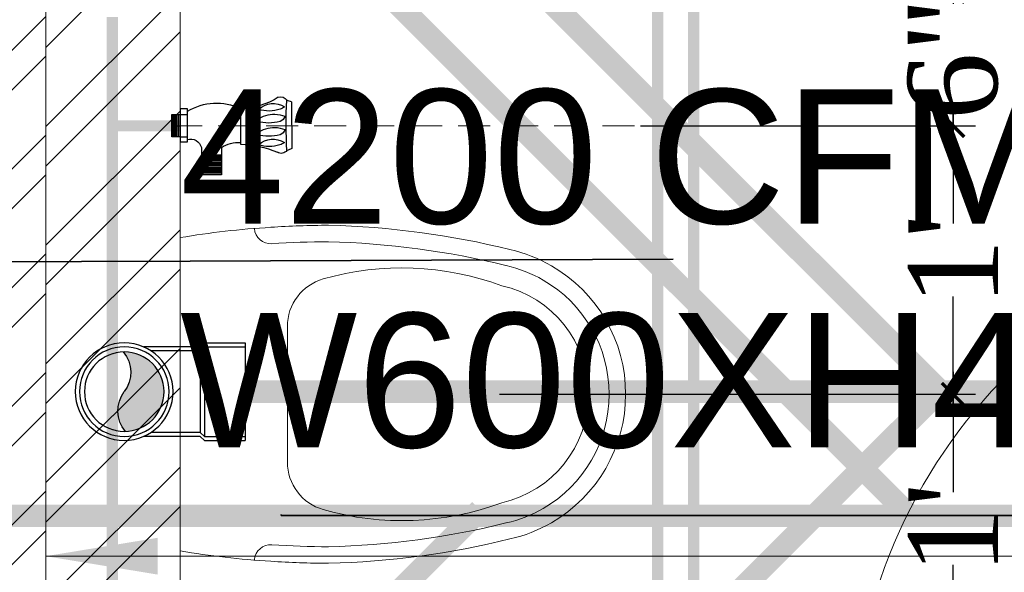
# Model space of a CAD drawing. Header units: inches. Extents: x 105152 to 158499, y 12149 to 30915.
# Tile 196 of 256: x 126756 to 126800, y 21532 to 21556. Entities that reach past the tile are written whole.
import ezdxf

# ---------------------------------------------------------------- set-up
doc = ezdxf.new("R2010")
doc.units = ezdxf.units.IN
doc.header["$MEASUREMENT"] = 0
doc.header["$PDMODE"] = 34
doc.linetypes.add('DASHED2', pattern=[0.375, 0.25, -0.125])
for name, color, linetype in [('0-SA-DUCT', 250, 'Continuous'), ('PP--DIM', 7, 'Continuous'), ('PP-HVAC- GRILL', 1, 'Continuous')]:
    doc.layers.add(name, color=color, linetype=linetype)
for name, color, linetype, lineweight in [('AR - PLAN', 251, 'Continuous', 5), ('CENTER', 46, 'DASHED2', 9), ('DIFFUSER', 3, 'Continuous', 30), ('DRAINAGE ', 7, 'Continuous', 9), ('EXHAUST AIR DUCT', 13, 'Continuous', 35), ('HVAC SERVICE', 1, 'Continuous', 35), ('HVAC TEXT PP', 104, 'Continuous', 20), ('PD_BRICK WALL_115', 134, 'Continuous', 30), ('PD_FIXTURE', 21, 'Continuous', 25), ('PD_HATCH', 45, 'Continuous', 9), ('PL. FICTURE', 4, 'Continuous', 25), ('PP- 75DIA Soil Waste Sewer pipe', 90, 'Continuous', 9), ('PP-Domestic  Cold Water Supply', 5, 'Continuous', 25), ('PP-Soil Pipe', 1, 'Continuous', 25), ('PP-SWP', 1, 'Continuous', 25), ('PP-TEXT', 7, 'Continuous', 40), ('RO WATER ', 15, 'Continuous', 15), ('VCD', 5, 'Continuous', 35), ('WATER SUPPLY ', 7, 'Continuous', 9)]:
    doc.layers.add(name, color=color, linetype=linetype, lineweight=lineweight)
doc.styles.get("Standard").update_dxf_attribs({"font": 'arial.ttf', "height": 6})
doc.styles.add('TIMES NEW ROMAN', font='times.ttf')
doc.dimstyles.new('ISO-10', dxfattribs={"dimtxt": 6, "dimasz": 0.5, "dimexe": 1.25, "dimexo": 0.625, "dimtad": 1, "dimtoh": 1, "dimdec": 1, "dimlunit": 4, "dimtxsty": 'Standard', "dimblk": 'ARCHTICK', "dimcen": 2.5, "dimclrt": 3, "dimadec": 0, "dimazin": 0, "dimtfac": 1, "dimtdec": 1, "dimtmove": 1, "dimatfit": 3, "dimfxl": 1, "dimarcsym": 0})
doc.dimstyles.new('PP-DIM', dxfattribs={"dimtxt": 4, "dimasz": 1, "dimexe": 1, "dimexo": 1, "dimgap": 0.09, "dimtad": 0, "dimdec": 0, "dimzin": 0, "dimdsep": 46, "dimlunit": 4, "dimtxsty": 'TIMES NEW ROMAN', "dimblk": 'ARCHTICK', "dimcen": 0.09, "dimdle": 1, "dimclrd": 256, "dimclre": 256, "dimclrt": 256, "dimadec": 0, "dimazin": 0, "dimtfac": 1, "dimtdec": 4, "dimtofl": 0, "dimtmove": 1, "dimatfit": 3, "dimfxl": 1, "dimtolj": 1, "dimtzin": 0, "dimlwd": -1, "dimlwe": -1, "dimarcsym": 0})

# ---------------------------------------------------------------- blocks, each defined once
blk = doc.blocks.new('zw$E1C9')
at = {"layer": '0-SA-DUCT', "color": 1}
for p, q in [((0, 3.743858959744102), (5.99999999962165, 9.743858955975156)), ((0, 9.743858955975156), (5.99999999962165, 3.743858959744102)), ((0, 8.743858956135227), (5.99999999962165, 8.743858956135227)), ((0, 7.74385895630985), (5.99999999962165, 7.74385895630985)), ((0, 6.743858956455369), (5.99999999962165, 6.743858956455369)), ((5.99999999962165, 5.74385895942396), (0, 5.74385895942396)), ((5.99999999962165, 4.743858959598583), (0, 4.743858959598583))]:
    blk.add_line(p, q, dxfattribs=at)
at = {"layer": '0-SA-DUCT', "color": 1, "lineweight": 30}
blk.add_lwpolyline([(0, 9.743858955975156), (5.99999999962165, 9.743858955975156), (5.99999999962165, 3.743858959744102), (0, 3.743858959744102)], close=True, dxfattribs=at)
at = {"layer": 'DIFFUSER', "color": 3, "extrusion": (2.8008928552e-06, 4.46e-14, 0.9999999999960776)}
for p, q in [((2.382324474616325, 12.58816672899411, -6.672635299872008e-06), (2.382324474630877, 13.48771791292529, -6.672635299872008e-06)), ((2.382324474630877, 13.48771791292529, -6.672635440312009e-06), (3.617675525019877, 13.48771791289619, -1.013272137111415e-05)), ((3.617675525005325, 12.58816672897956, -1.013272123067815e-05), (3.617675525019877, 13.48771791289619, -1.013272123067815e-05)), ((2.999999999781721, 10.09744650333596, -8.402677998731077e-06), (1.508865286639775, 12.58816672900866, -4.226169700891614e-06)), ((1.508865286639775, 12.58816672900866, -4.226169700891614e-06), (2.382324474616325, 12.58816672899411, -6.672635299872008e-06)), ((2.999999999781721, 10.09744650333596, -8.402677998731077e-06), (4.491134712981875, 12.58816672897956, -1.257918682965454e-05)), ((4.491134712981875, 12.58816672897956, -1.257918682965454e-05), (3.617675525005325, 12.58816672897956, -1.013272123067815e-05))]:
    blk.add_line(p, q, dxfattribs=at)
at = {"layer": 'DIFFUSER', "color": 8, "extrusion": (-4.46e-14, -2.8008928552e-06, 0.9999999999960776)}
blk.add_line((0.9999999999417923, 8.74385895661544, -2.800892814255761e-06), (0.9999999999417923, 8.74385895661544, -2.800892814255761e-06), dxfattribs=at)
at = {"layer": 'DIFFUSER', "color": 3, "extrusion": (2.8008928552e-06, -4.46e-14, 0.9999999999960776)}
for p, q in [((2.999999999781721, 3.390271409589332, -8.402677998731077e-06), (1.508865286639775, 0.8995511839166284, -4.226169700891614e-06)), ((2.999999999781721, 3.390271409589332, -8.402677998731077e-06), (4.491134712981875, 0.8995511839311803, -1.257918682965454e-05)), ((1.508865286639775, 0.8995511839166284, -4.226169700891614e-06), (2.382324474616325, 0.8995511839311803, -6.672635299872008e-06)), ((2.382324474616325, 0.8995511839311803, -6.672635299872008e-06), (2.382324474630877, 0, -6.672635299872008e-06)), ((4.491134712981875, 0.8995511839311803, -1.257918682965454e-05), (3.617675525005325, 0.8995511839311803, -1.013272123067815e-05)), ((3.617675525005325, 0.8995511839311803, -1.013272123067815e-05), (3.617675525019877, 2.91038304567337e-11, -1.013272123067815e-05)), ((2.382324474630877, 0, -6.672635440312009e-06), (3.617675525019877, 2.91038304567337e-11, -1.013272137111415e-05))]:
    blk.add_line(p, q, dxfattribs=at)
blk = doc.blocks.new('_ArchTick')
at = {"color": 0, "linetype": 'ByBlock', "const_width": 0.15}
blk.add_lwpolyline([(-0.5, -0.5), (0.5, 0.5)], dxfattribs=at)
blk = doc.blocks.new('ANGLE VALVE1-PP')
at = {"layer": 'CENTER', "ltscale": 5}
blk.add_line((-5.958944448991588e-11, 19.9410536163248), (-5.958944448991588e-11, 0.001330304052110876), dxfattribs=at)
at = {"layer": 'PL. FICTURE'}
for p, q in [((0.941770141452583, 4.684573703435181), (-0.8867600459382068, 4.68648725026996)), ((0.7492816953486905, 2.687720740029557), (-0.7153139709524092, 2.689253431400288)), ((-0.8490746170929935, 1.947424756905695), (-1.910758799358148, 1.947424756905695)), ((-1.910758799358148, 1.947424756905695), (-1.910758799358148, 1.161958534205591)), ((-1.855982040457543, 1.947424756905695), (-1.855982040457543, 1.161958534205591)), ((-1.801205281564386, 1.947424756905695), (-1.801205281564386, 1.161958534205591)), ((-1.74642852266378, 1.947424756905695), (-1.74642852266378, 1.161958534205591)), ((-1.691651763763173, 1.947424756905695), (-1.691651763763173, 1.161958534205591)), ((-1.636875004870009, 1.947424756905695), (-1.636875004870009, 1.161958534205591)), ((-1.582098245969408, 1.947424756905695), (-1.582098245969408, 1.161958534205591)), ((-1.527321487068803, 1.947424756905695), (-1.527321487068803, 1.161958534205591)), ((-1.472544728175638, 1.947424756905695), (-1.472544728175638, 1.161958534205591)), ((-1.417767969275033, 1.947424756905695), (-1.417767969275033, 1.161958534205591)), ((-1.362991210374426, 1.947424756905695), (-1.362991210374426, 1.161958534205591)), ((-1.30821445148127, 1.947424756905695), (-1.30821445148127, 1.161958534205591)), ((-1.253437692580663, 1.947424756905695), (-1.253437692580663, 1.161958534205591)), ((-1.198660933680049, 1.947424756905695), (-1.198660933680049, 1.161958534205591)), ((-1.14505909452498, 1.947424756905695), (-1.14505909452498, 1.161958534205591)), ((-0.8498966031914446, 1.161958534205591), (-1.910758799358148, 1.161958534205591)), ((-0.6320175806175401, 0.329990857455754), (-0.6317174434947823, 0.6167932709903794)), ((-0.6317174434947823, 0.6167932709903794), (0.6613491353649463, 0.616793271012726)), ((-0.4368964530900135, 0.3311401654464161), (-0.4365977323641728, 0.6165890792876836)), ((0.4374621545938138, 0.3302251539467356), (0.4377608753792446, 0.6156740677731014)), ((0.6613491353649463, 0.616793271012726), (0.6613491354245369, 0.3299908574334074)), ((0.6613491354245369, 0.3299908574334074), (-0.6320175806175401, 0.329990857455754)), ((-0.4368964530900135, 0.3311401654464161), (-0.4368964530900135, 0.001330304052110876)), ((-0.4368964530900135, 0.2752140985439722), (0.4368964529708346, 0.2752140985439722)), ((-0.4368964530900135, 0.2204373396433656), (0.4368964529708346, 0.2204373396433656)), ((-0.4368964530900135, 0.1656605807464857), (0.4368964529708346, 0.1656605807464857)), ((-0.4368964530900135, 0.1108838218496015), (0.4368964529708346, 0.1108838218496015)), ((-0.4368964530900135, 0.05610706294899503), (0.4368964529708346, 0.05610706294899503)), ((-0.4368964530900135, 0.001330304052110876), (0.4368964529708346, 0.001330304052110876)), ((-5.95896665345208e-11, 0.001330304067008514), (8.881784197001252e-16, 0.329990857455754)), ((0.4368964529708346, 0.001330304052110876), (0.4374621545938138, 0.3302251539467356))]:
    blk.add_line(p, q, dxfattribs=at)
for centre, radius, start, end in [((-0.4635642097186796, 4.413362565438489), 0.5036782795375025, 147.1623665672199, 170.0789033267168), ((1.618409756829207, 4.785114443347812), 0.684068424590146, 188.4516454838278, 204.8079799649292), ((-0.8146020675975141, 4.281226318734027), 0.2626416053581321, 123.5384068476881, 216.0532510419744), ((0.0369206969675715, 21.73955145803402), 17.26819344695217, 266.6913442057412, 273.1887363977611), ((-1.356306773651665, 3.958198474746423), 0.8328645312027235, 317.2334292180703, 32.33775323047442), ((-0.3998327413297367, 4.170459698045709), 0.3439486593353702, 137.3014595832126, 170.6652815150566), ((1.218544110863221, 3.800502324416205), 1.630488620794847, 164.6565019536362, 196.3906374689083), ((-0.02760832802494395, 4.095806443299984), 0.3534849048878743, 110.2975229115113, 157.3492269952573), ((-1.083284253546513, 4.024900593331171), 1.016143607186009, 0.5091387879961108, 23.33129524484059), ((1.739310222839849, 3.800502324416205), 1.630488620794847, 164.6565019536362, 196.3906374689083), ((0.4931577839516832, 4.095806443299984), 0.3534849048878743, 110.2975229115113, 157.3492269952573), ((-0.5625181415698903, 4.024900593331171), 1.016143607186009, 0.5091387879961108, 23.33129524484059), ((1.790450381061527, 3.807423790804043), 1.213273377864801, 159.5193038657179, 199.7036689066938), ((0.03678778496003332, 3.963887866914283), 0.8328645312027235, 317.2334292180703, 32.33775323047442), ((0.9932618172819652, 4.176149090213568), 0.3439486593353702, 137.3014595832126, 170.6652815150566), ((0.8509841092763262, 4.258430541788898), 0.2808844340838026, 340.0866729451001, 58.56648593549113), ((-5.191320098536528, 2.471340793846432), 4.481307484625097, 2.787222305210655, 21.67746638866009), ((0.3973558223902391, 3.801734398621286), 1.213273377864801, 159.5193038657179, 199.7036689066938), ((-1.442980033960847, 4.048994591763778), 1.375881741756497, 329.0019570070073, 359.3726565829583), ((-0.9222139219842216, 4.048994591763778), 1.375881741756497, 329.0019570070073, 359.3726565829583), ((2.893463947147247, 2.938865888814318), 2.158840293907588, 145.4640753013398, 186.6805372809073), ((-0.3046383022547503, 3.357242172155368), 0.04436324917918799, 202.3068022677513, 337.6931977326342), ((0.2161278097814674, 3.357242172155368), 0.04436324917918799, 202.3068022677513, 337.6931977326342), ((-1.828759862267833, 2.607968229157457), 1.181567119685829, 326.0105555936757, 3.941421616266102), ((-1.300495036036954, 1.7622408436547), 2.189676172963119, 328.420261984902, 25.00436318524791), ((-0.9512854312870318, 0.7400630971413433), 0.4339071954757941, 343.4814845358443, 76.48707097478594)]:
    blk.add_arc(centre, radius, start, end, dxfattribs=at)
blk = doc.blocks.new('*D744')
at = {"layer": 'Defpoints', "color": 0}
for p in [(223.2288494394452, 280.7163587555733), (223.2288494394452, 274.7163594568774), (238.1800921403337, 274.7163594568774)]:
    blk.add_point(p, dxfattribs=at)
at = {"layer": 'PP--DIM', "ltscale": 12}
for p, q in [((238.1800921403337, 281.7163587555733), (238.1800921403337, 280.1654074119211)), ((224.2288494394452, 280.7163587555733), (239.1800921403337, 280.7163587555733)), ((238.1800921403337, 273.7163594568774), (238.1800921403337, 275.2673108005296)), ((224.2288494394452, 274.7163594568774), (239.1800921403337, 274.7163594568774))]:
    blk.add_line(p, q, dxfattribs=at)
at = {"layer": 'PP--DIM'}
for p, rotation in [((238.1800921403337, 280.7163587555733), 90), ((238.1800921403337, 274.7163594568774), 270)]:
    blk.add_blockref('_ArchTick', p, dxfattribs=dict(at, rotation=rotation))
at = {"layer": 'PP--DIM', "insert": (238.1800921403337, 277.7163591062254), "char_height": 4, "attachment_point": 5, "rotation": 90, "style": 'TIMES NEW ROMAN'}
blk.add_mtext('\\A1;6"', dxfattribs=at)
blk = doc.blocks.new('*D745')
at = {"layer": 'Defpoints', "color": 0}
for p in [(223.2288494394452, 274.7163594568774), (216.9274023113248, 262.7163587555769), (238.1800921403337, 262.7163587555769)]:
    blk.add_point(p, dxfattribs=at)
at = {"layer": 'PP--DIM', "ltscale": 12}
for p, q in [((238.1800921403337, 275.7163594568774), (238.1800921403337, 270.3434896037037)), ((224.2288494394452, 274.7163594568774), (239.1800921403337, 274.7163594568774)), ((238.1800921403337, 261.7163587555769), (238.1800921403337, 267.0892286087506)), ((217.9274023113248, 262.7163587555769), (239.1800921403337, 262.7163587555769))]:
    blk.add_line(p, q, dxfattribs=at)
at = {"layer": 'PP--DIM'}
for p, rotation in [((238.1800921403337, 274.7163594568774), 90), ((238.1800921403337, 262.7163587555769), 270)]:
    blk.add_blockref('_ArchTick', p, dxfattribs=dict(at, rotation=rotation))
at = {"layer": 'PP--DIM', "insert": (238.1800921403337, 268.7163591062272), "char_height": 4, "attachment_point": 5, "rotation": 90, "style": 'TIMES NEW ROMAN'}
blk.add_mtext("\\A1;1'", dxfattribs=at)
blk = doc.blocks.new('*D746')
at = {"layer": 'Defpoints', "color": 0}
for p in [(216.9274023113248, 262.7163587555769), (217.0818780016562, 250.7163599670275), (238.1800921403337, 250.7163599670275)]:
    blk.add_point(p, dxfattribs=at)
at = {"layer": 'PP--DIM', "ltscale": 12}
for p, q in [((238.1800921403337, 263.7163587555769), (238.1800921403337, 258.3434898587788)), ((217.9274023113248, 262.7163587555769), (239.1800921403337, 262.7163587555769)), ((238.1800921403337, 249.7163599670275), (238.1800921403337, 255.0892288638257)), ((218.0818780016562, 250.7163599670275), (239.1800921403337, 250.7163599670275))]:
    blk.add_line(p, q, dxfattribs=at)
at = {"layer": 'PP--DIM'}
for p, rotation in [((238.1800921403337, 262.7163587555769), 90), ((238.1800921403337, 250.7163599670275), 270)]:
    blk.add_blockref('_ArchTick', p, dxfattribs=dict(at, rotation=rotation))
at = {"layer": 'PP--DIM', "insert": (238.1800921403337, 256.7163593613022), "char_height": 4, "attachment_point": 5, "rotation": 90, "style": 'TIMES NEW ROMAN'}
blk.add_mtext("\\A1;1'", dxfattribs=at)
blk = doc.blocks.new('PP-WC CONNECTOR BEND')
at = {"lineweight": 30}
h = blk.add_hatch(color=256, dxfattribs=at)
edge = h.paths.add_edge_path()
edge.add_ellipse((-79.84568734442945, 16.06918967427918), major_axis=(19.39290396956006, 18.32186724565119), ratio=1, start_angle=96.33861705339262, end_angle=173.6613829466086, ccw=False)
edge.add_ellipse((-101.1428493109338, 0.0003864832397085), major_axis=(22.89194586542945, -24.23013451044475), ratio=0.9999999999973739, start_angle=-45.00000000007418, end_angle=134.9999999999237, ccw=False)
edge.add_ellipse((-122.4400112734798, -16.0684167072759), major_axis=(18.3218672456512, -19.39290396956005), ratio=1, start_angle=6.33861705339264, end_angle=83.66138294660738)
at = {"linetype": 'Continuous'}
for p, q in [((-37.50000000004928, 37.49999999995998), (-84.90057435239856, 37.49999999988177)), ((-34.09090909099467, 40.90909090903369), (-37.50000000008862, 37.49999999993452)), ((-34.09090909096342, 40.90909090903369), (-5.70708e-11, 40.90909090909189)), ((5.72413e-11, -40.90909090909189), (-5.70708e-11, 40.90909090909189)), ((-37.49999999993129, -37.50000000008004), (-84.90057435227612, -37.50000000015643)), ((-34.09090909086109, -40.90909090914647), (-37.4999999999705, -37.50000000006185)), ((-34.09090909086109, -40.90909090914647), (5.72413e-11, -40.90909090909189))]:
    blk.add_line(p, q, dxfattribs=at)
at = {"linetype": 'Continuous', "ltscale": 0.005}
for p, q in [((-37.50000000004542, 34.09090909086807), (-78.63664915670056, 34.09090909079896)), ((-34.09090909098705, 37.49999999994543), (-37.50000000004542, 34.09090909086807)), ((-37.49999999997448, -34.09090909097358), (-37.50000000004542, 34.09090909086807)), ((-34.09090909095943, 37.49999999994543), (-6.89511e-11, 37.5)), ((-34.09090909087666, -37.50000000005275), (-34.09090909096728, 37.49999999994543)), ((-37.49999999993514, -34.09090909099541), (-78.63664915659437, -34.09090909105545)), ((-34.09090909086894, -37.50000000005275), (-37.49999999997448, -34.09090909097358)), ((-34.09090909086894, -37.50000000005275), (4.14389e-11, -37.5))]:
    blk.add_line(p, q, dxfattribs=at)
at = {"linetype": 'Continuous'}
blk.add_circle((-101.2499999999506, -1.69166e-10), 40.90909090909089, dxfattribs=at)
at = {"lineweight": 30}
for radius in [37.50049768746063, 33.33377572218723]:
    blk.add_circle((-101.1428493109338, 0.0003864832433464), radius, dxfattribs=at)
for centre, start, end in [((-79.84568734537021, 16.06918967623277), 139.7119494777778, 217.0347153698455), ((-122.4400112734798, -16.0684167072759), 319.7119494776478, 37.03471536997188)]:
    blk.add_arc(centre, 26.67912186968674, start, end, dxfattribs=at)
blk = doc.blocks.new('DRAINAGE')
at = {"layer": 'PP- 75DIA Soil Waste Sewer pipe', "ltscale": 0.015, "const_width": 0.9999999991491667}
for points in [[(507.4428544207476, 602.070979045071), (532.7641066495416, 576.7497268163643)], [(513.6627548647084, 576.9267990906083), (508.8395742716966, 572.1036184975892)], [(547.4840636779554, 576.6639591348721), (480.1218035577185, 576.6639591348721)]]:
    blk.add_lwpolyline(points, dxfattribs=at)
at = {"layer": 'PP-Soil Pipe', "color": 1, "ltscale": 0.015, "const_width": 0.9999999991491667}
for points in [[(500.6988407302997, 615.7374998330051), (534.2273809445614, 582.2089596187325)], [(500.6089406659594, 548.66868303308), (534.1492172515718, 582.2089596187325)]]:
    blk.add_lwpolyline(points, dxfattribs=at)
at = {"layer": 'PP-Soil Pipe', "color": 1, "ltscale": 0.015}
blk.add_lwpolyline([(503.1714379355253, 582.2089596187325, 0.9999999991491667, 0.9999999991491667, 0), (665.1196130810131, 582.2089596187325, 0.9999999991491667, 0.9999999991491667, 0), (673.4864775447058, 590.5758240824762, 0.9999999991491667, 0.9999999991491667, 0)], format="xyseb", dxfattribs=at)
at = {"layer": 'PP-SWP', "xscale": -0.05333333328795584, "yscale": 0.05333333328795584, "zscale": 0.05333333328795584, "rotation": 180.000000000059}
blk.add_blockref('PP-WC CONNECTOR BEND', (503.1714379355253, 582.2089802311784), dxfattribs=at)
blk = doc.blocks.new('A$C24556D30')
at = {"color": 251, "lineweight": 5}
for p, q in [((170.0000553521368, 400.0000540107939), (170.0000553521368, 20.00005401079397)), ((300.0000553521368, 210.000054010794), (300.0000553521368, 292.2294342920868)), ((300.0000553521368, 210.000054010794), (300.0000553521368, 127.7706737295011))]:
    blk.add_line(p, q, dxfattribs=at)
for points in [[(279.8877858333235, 412.5391608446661, 0.027530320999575), (170.0000553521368, 400.0000540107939, 0.027530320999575)], [(569.74867281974, 385.5564478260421, 0.0549045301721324), (350.0000553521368, 415.000054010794, 0.0549045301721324)], [(564.9384326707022, 366.1435245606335, 0.0549045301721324), (349.5301892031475, 395.0055741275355, 0.0549045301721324)], [(300.0000553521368, 210.000054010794), (300.0000553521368, 290.000054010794, 0.7043924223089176)], [(300.0000553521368, 210.000054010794), (300.0000553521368, 130.0000540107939, -0.7043924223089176)], [(564.9384326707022, 53.85658346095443, -0.0549045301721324), (349.5301892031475, 24.99453389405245, -0.0549045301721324)], [(569.74867281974, 34.44366019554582, -0.0549045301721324), (350.0000553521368, 5.000054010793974, -0.0549045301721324)], [(170.0000553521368, 20.00005401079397, 0.0275303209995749), (279.8877858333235, 7.460947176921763, 0.0275303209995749)]]:
    blk.add_lwpolyline(points, format="xyb", dxfattribs=at)
for centre, radius, start, end in [((279.9358992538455, 412.5424842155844), 20, 184.5904764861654, 273.8822723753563), ((350.0000553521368, -584.9999459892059), 1000, 90, 94.02043563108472), ((350.0000553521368, -584.9999459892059), 980, 90, 94.02043563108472), ((530.0000553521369, 210.000054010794), 180, 59.99999999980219, 77.24246783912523), ((439.0485481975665, 15.1852102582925), 348.1009654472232, 69.7009941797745, 105.9249351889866), ((530.0000553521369, 210.000054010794), 160, 59.99999999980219, 77.24246783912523), ((530.0000553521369, 210.000054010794), 180, 0, 59.99999999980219), ((360.0000553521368, 292.2294342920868), 60, 105.9249351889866, 180), ((530.0000553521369, 210.000054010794), 160, 0, 59.99999999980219), ((530.0000553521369, 210.000054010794), 135, 0, 77.24246783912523), ((530.0000553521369, 210.000054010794), 135, 282.7575321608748, 0), ((530.0000553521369, 210.000054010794), 160, 300.0000000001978, 0), ((530.0000553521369, 210.000054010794), 180, 300.0000000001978, 0), ((360.0000553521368, 127.7706737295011), 60, 180, 254.0750648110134), ((439.0485481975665, 404.8148977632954), 348.1009654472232, 254.0750648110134, 290.2990058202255), ((530.0000553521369, 210.000054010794), 160, 282.7575321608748, 300.0000000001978), ((530.0000553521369, 210.000054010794), 180, 282.7575321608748, 300.0000000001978), ((279.9358992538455, 7.457623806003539), 20, 86.1177276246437, 175.4095235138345), ((350.0000553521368, 1005.000054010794), 980, 265.9795643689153, 270), ((350.0000553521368, 1005.000054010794), 1000, 265.9795643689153, 270)]:
    blk.add_arc(centre, radius, start, end, dxfattribs=at)
blk = doc.blocks.new('FIRST FLOOR PLAN 0')
at = {"layer": 'PD_HATCH', "lineweight": 5}
h = blk.add_hatch(dxfattribs=at)
h.set_pattern_fill('ANSI32', color=251, scale=10)
h.set_pattern_definition([(45, (-550.7705653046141, -242.3817885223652), (-2.651650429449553, 2.651650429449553), []), (45, (-549.0027983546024, -242.3817885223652), (-2.651650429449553, 2.651650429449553), [])])
h.paths.add_polyline_path([(-539.9997091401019, -240.2998080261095), (-583.2497091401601, -240.2998080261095), (-583.2497091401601, -244.7998080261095), (-539.9997091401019, -244.7998080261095)])
h.paths.add_polyline_path([(-625.2497091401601, -240.2998080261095), (-668.4997091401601, -240.2998080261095), (-668.4997091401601, -244.7998080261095), (-625.2497091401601, -244.7998080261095)], flags=17)
h.paths.add_polyline_path([(-539.9997091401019, -323.4998080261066), (-539.9997091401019, -327.9998080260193), (-377.9997091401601, -327.9998080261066), (-377.9997091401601, -323.4998080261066), (-530.9997091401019, -323.4998080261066), (-530.9997091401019, -233.9998080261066), (-470.9997091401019, -233.9998080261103), (-470.9997091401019, -257.9998080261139), (-466.4997091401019, -257.9998080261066), (-466.4997091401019, -233.9998080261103), (-386.9997091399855, -233.9998080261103), (-386.9997091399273, -261.9998080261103), (-382.4997091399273, -261.9998080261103), (-382.4997091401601, -102.9998080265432), (-377.9997091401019, -102.9998080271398), (-377.9997091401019, -98.49980802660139), (-386.9997091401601, -98.49980802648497), (-386.9997091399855, -224.9998080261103), (-530.9997091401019, -224.9998080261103), (-530.9997091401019, -8.9998324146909), (-539.9997091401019, -8.9998324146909)])
h.paths.add_polyline_path([(-595.4997039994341, -332.9374820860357), (-590.9997039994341, -332.9374820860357), (-590.9997039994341, -327.9998080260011), (-581.9997091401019, -327.9998080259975), (-581.9997091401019, -323.4998080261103), (-668.4997091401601, -323.4998080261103), (-668.4997091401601, -167.9998080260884), (-745.4997091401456, -167.9998080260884), (-745.4997091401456, -172.4998080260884), (-672.9997091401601, -172.4998080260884), (-672.9997091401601, -323.4998080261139), (-728.9997091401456, -323.4998080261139), (-728.9997091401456, -327.9998080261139), (-595.4997039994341, -327.9998080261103)])
h = blk.add_hatch(dxfattribs=at)
h.set_pattern_fill('ANSI32', color=251, scale=10)
h.set_pattern_definition([(45, (26013.46920260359, 17879.3870099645), (-2.651650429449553, 2.651650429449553), []), (45, (26015.2369695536, 17879.3870099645), (-2.651650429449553, 2.651650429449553), [])])
h.paths.add_polyline_path([(-524.9997091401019, -8.999808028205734), (-530.9997091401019, -8.999808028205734), (-530.9997091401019, -44.99980802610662), (-524.9997091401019, -44.99980802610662)])
h.paths.add_polyline_path([(-524.9997091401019, -44.99980802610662), (-530.9997091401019, -44.99980802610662), (-530.9997091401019, -80.99980802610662), (-524.9997091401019, -80.99980802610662)])
h.paths.add_polyline_path([(-530.9997091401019, -80.99980802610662), (-530.9997091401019, -116.9998080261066), (-524.9997091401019, -116.9998080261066), (-524.9997091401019, -80.99980802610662)])
h.paths.add_polyline_path([(-524.9997091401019, -116.9998080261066), (-530.9997091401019, -116.9998080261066), (-530.9997091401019, -152.9998080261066), (-524.9997091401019, -152.9998080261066)])
h.paths.add_polyline_path([(-524.9997091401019, -152.9998080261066), (-530.9997091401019, -152.9998080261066), (-530.9997091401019, -188.9998080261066), (-524.9997091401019, -188.9998080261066)])
h.paths.add_polyline_path([(-524.9997091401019, -188.9998080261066), (-530.9997091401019, -188.9998080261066), (-530.9997091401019, -224.9998080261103), (-524.9997091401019, -224.9998080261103)])
h.paths.add_polyline_path([(-245.9997091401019, -8.99980802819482), (-254.9997091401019, -8.99980802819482), (-254.9997091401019, -98.49980802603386), (-259.4997091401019, -98.49980802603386), (-259.4997091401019, -102.9998080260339), (-254.9997091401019, -102.9998080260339), (-254.9997091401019, -112.9998080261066), (-245.9997091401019, -112.999808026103)])
h.paths.add_polyline_path([(-326.9997091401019, -8.999808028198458), (-331.4997091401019, -8.999808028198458), (-331.4997091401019, -98.49980802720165), (-335.9997091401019, -98.49980802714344), (-335.9997091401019, -102.9998080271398), (-301.4997091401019, -102.9998080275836), (-301.4997091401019, -98.49980802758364), (-326.9997091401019, -98.49980802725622)])
h.paths.add_polyline_path([(-331.4997091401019, -26.99980802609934), (-334.4997091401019, -26.99980802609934), (-334.4997091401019, -31.49980802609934), (-331.4997091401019, -31.49980802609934)], flags=17)
h.paths.add_polyline_path([(-358.4997091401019, -26.99980802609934), (-361.4997091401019, -26.99980802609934), (-361.4997091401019, -17.99980802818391), (-365.9997091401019, -17.99980802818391), (-365.9997091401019, -26.99980802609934), (-376.4997091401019, -26.99980802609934), (-376.4997091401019, -31.49980802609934), (-358.4997091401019, -31.49980802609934)])
h.paths.add_polyline_path([(-412.4997091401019, -8.999808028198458), (-416.9997091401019, -8.999808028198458), (-416.9997091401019, -24.99980802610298), (-416.9997091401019, -31.49980802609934), (-412.4997091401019, -31.49980802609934), (-412.4997091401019, -26.99980802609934)])
h.paths.add_polyline_path([(-121.4997091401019, -8.99980802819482), (-125.9997091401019, -8.99980802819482), (-125.9997091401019, -26.99980802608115), (-121.4997091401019, -26.99980802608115)])
at = {"layer": 'PD_BRICK WALL_115', "color": 251, "lineweight": 5}
blk.add_line((-524.9997091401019, -224.9998080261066), (-524.9997091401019, -8.999808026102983), dxfattribs=at)
blk.add_lwpolyline([(-377.9997091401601, -323.4998080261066), (-530.9997091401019, -323.4998080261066), (-530.9997091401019, -233.9998080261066), (-470.9997091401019, -233.9998080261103), (-470.9997091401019, -257.9998080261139), (-466.4997091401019, -257.9998080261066), (-466.4997091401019, -233.9998080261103), (-386.9997091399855, -233.9998080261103), (-386.9997091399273, -261.9998080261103), (-382.4997091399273, -261.9998080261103), (-382.4997091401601, -102.9998080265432), (-377.9997091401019, -102.9998080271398), (-377.9997091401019, -98.49980802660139), (-386.9997091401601, -98.49980802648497), (-386.9997091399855, -224.9998080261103), (-530.9997091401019, -224.9998080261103), (-530.9997091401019, -8.9998324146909), (-539.9997091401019, -8.9998324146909), (-539.9997091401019, -323.4998080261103), (-539.9997091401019, -323.4998080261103)], dxfattribs=at)
at = {"layer": 'PD_FIXTURE', "color": 251, "lineweight": 5, "ltscale": 12}
blk.add_arc((-470.9997091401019, -78.99980802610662), 24, 90, 180, dxfattribs=at)
at = {"layer": 'PD_FIXTURE', "color": 251, "ltscale": 12, "xscale": -0.03684210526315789, "yscale": 0.03684210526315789, "zscale": 0.03684210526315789, "rotation": 180}
blk.add_blockref('A$C24556D30', (-531.2628690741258, -55.26296393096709), dxfattribs=at)
blk = doc.blocks.new('HVAC SERVICE')
at = {"layer": 'EXHAUST AIR DUCT'}
for p, q in [((597.7412446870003, -24.36786783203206, 0.0001581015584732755), (597.7412446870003, -60.41990901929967, 0.0001581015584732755)), ((605.7412446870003, -24.36786783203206, 0.0001581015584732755), (605.7412446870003, -60.41990901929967, 0.0001581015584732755)), ((595.5162338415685, -60.41990901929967, 0.0001581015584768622), (595.5162338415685, -68.41990901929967, 0.0001581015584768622)), ((595.5162338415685, -60.41990901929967, 0.0001581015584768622), (664.3168820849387, -60.41990901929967, 0.0001581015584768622)), ((595.5162338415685, -68.41990901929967, 0.0001581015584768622), (667.7948409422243, -68.41990901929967, 0.0001581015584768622))]:
    blk.add_line(p, q, dxfattribs=at)
at = {"layer": 'PP-HVAC- GRILL', "lineweight": 30, "ltscale": 1000, "xscale": 0.6666666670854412, "yscale": 0.6666666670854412, "zscale": 0.6666666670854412, "rotation": 90}
blk.add_blockref('zw$E1C9', (606.2371506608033, -66.0385617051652, 0.0001581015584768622), dxfattribs=at)
at = {"layer": 'VCD', "insert": (519.870081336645, -42.294964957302, 19.23641687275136), "char_height": 6, "attachment_point": 1, "bg_fill": 2}
blk.add_mtext_dynamic_manual_height_columns('\\pxql;VCD', width=135.3111622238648, gutter_width=50, heights=[-6], dxfattribs=at)
at = {"layer": 'HVAC TEXT PP', "insert": (591.0000000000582, -49.37059794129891, 19.23641687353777), "char_height": 6, "attachment_point": 1, "bg_fill": 2}
blk.add_mtext_dynamic_manual_height_columns('\\pxql;4200 CFM \\PW600XH400MM', width=135.3111622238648, gutter_width=50, heights=[-16], dxfattribs=at)
at = {"layer": 'HVAC TEXT PP'}
blk.add_leader([(575.8597825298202, -57.10855584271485), (613.0163672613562, -56.95969559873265)], dimstyle='ISO-10', override={"dimasz": 6, "dimtad": 0}, dxfattribs=at)
blk = doc.blocks.new('WATER SUPPLY')
at = {"layer": 'PP-Domestic  Cold Water Supply'}
blk.add_lwpolyline([(347.3053937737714, 300.896181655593, 0.4999999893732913, 0.4999999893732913, 0), (226.5973912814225, 300.896181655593, 0.4999999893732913, 0.4999999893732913, 0), (226.5973912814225, 119.317205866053, 0.4999999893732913, 0.4999999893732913, 0), (201.5567431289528, 119.317205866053, 0.4999999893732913, 0.4999999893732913, 0)], format="xyseb", dxfattribs=at)
at = {"layer": 'PP-Domestic  Cold Water Supply', "const_width": 0.4999999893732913}
for points in [[(200.6358141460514, 279.5730691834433), (200.6358141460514, 214.716360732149)], [(203.6642439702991, 274.7163594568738), (200.6358141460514, 274.7163594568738)]]:
    blk.add_lwpolyline(points, dxfattribs=at)
at = {"layer": 'RO WATER ', "const_width": 0.5}
blk.add_lwpolyline([(370.4267271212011, 304.8220357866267), (224.9898114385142, 304.8220357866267), (224.9898114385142, 100.8209455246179)], dxfattribs=at)
at = {"layer": 'PL. FICTURE', "xscale": -1.143695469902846, "yscale": 1.143695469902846, "zscale": 1.143695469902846, "rotation": 269.9999999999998}
blk.add_blockref('ANGLE VALVE1-PP', (203.2868349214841, 274.7163594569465), dxfattribs=at)
at = {"layer": 'PP--DIM', "ltscale": 12}
for base, p1, p2, picture, middle in [((238.1800921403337, 274.7163594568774), (223.2288494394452, 280.7163587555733), (223.2288494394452, 274.7163594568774), '*D744', (238.1800921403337, 277.7163591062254)), ((238.1800921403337, 262.7163587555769), (223.2288494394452, 274.7163594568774), (216.9274023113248, 262.7163587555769), '*D745', (238.1800921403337, 268.7163591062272)), ((238.1800921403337, 250.7163599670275), (216.9274023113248, 262.7163587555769), (217.0818780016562, 250.7163599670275), '*D746', (238.1800921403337, 256.7163593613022))]:
    dim = blk.add_linear_dim(base=base, p1=p1, p2=p2, angle=90, dimstyle='PP-DIM', override={"dimblk": 'ArchTick'}, dxfattribs=at)
    dim.commit()
    dim.dimension.update_dxf_attribs({"geometry": picture, "text_midpoint": middle})
at = {"layer": 'PP-TEXT', "lineweight": 70, "ltscale": 12}
blk.add_leader([(197.6642444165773, 255.478976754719), (289.9009597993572, 255.478976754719)], dimstyle='PP-DIM', override={"dimtxt": 8.5, "dimasz": 5, "dimtad": 0, "dimdec": 1, "dimcen": 0, "dimtfac": 12, "dimtdec": 1, "dimfxl": 7, "dimfxlon": 1, "dimlwd": 18, "dimarcsym": 1}, dxfattribs=at)

msp = doc.modelspace()

# ---------------------------------------------------------------- block references
at = {"layer": 'HVAC SERVICE'}
msp.add_blockref('HVAC SERVICE', (126172.1612291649, 21602.49829319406), dxfattribs=at)

# ---------------------------------------------------------------- next in the draw order: block references
at = {"layer": 'WATER SUPPLY '}
msp.add_blockref('WATER SUPPLY', (126559.4972756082, 21276.78212641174), dxfattribs=at)

# ---------------------------------------------------------------- next in the draw order: block references
at = {"layer": 'DRAINAGE '}
msp.add_blockref('DRAINAGE', (126262.8934601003, 20957.40614984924), dxfattribs=at)

# ---------------------------------------------------------------- next in the draw order: block references
at = {"layer": 'AR - PLAN', "color": 251}
msp.add_blockref('FIRST FLOOR PLAN 0', (127288.1612291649, 21602.49829319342), dxfattribs=at)

doc.saveas('drawing.dxf')
